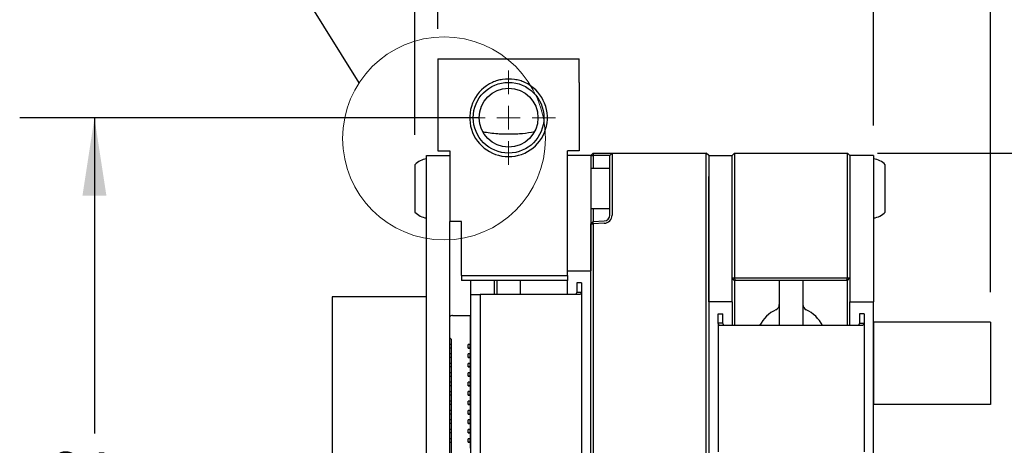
# Paper-space layout 'FFC body' of a CAD drawing. Header units: millimetres. Extents: x 5 to 274, y 4 to 211.
# Tile 11 of 14: x 97 to 139, y 163 to 181. Entities that reach past the tile are written whole.
import ezdxf

# ---------------------------------------------------------------- set-up
doc = ezdxf.new("R2010")
doc.units = ezdxf.units.MM
doc.layers.add('DIMENSIONS', color=8, linetype='Continuous')
doc.styles.add('SLDTEXTSTYLE0', font='TXT', dxfattribs={"width": 0.75})
doc.dimstyles.new('SLDDIMSTYLE1', dxfattribs={"dimtxt": 2.645833, "dimasz": 3.302, "dimexe": 0, "dimexo": 0.0625, "dimgap": 0.661458, "dimtad": 0, "dimtih": 1, "dimtoh": 1, "dimdec": 0, "dimrnd": 1e-09, "dimzin": 12, "dimdsep": 46, "dimtxsty": 'SLDTEXTSTYLE0', "dimsah": 1, "dimcen": 0.09, "dimadec": 0, "dimazin": 3, "dimtfac": 1, "dimtdec": 0, "dimtofl": 0, "dimtmove": 0, "dimatfit": 3, "dimfxl": 1, "dimfrac": 2, "dimtolj": 1, "dimtzin": 12, "dimarcsym": 0})
doc.dimstyles.new('SLDDIMSTYLE10', dxfattribs={"dimtxt": 0.18, "dimasz": 3.302, "dimexe": 0, "dimexo": 0.0625, "dimgap": 0, "dimtad": 0, "dimtih": 1, "dimtoh": 1, "dimdec": 0, "dimrnd": 1e-09, "dimzin": 0, "dimdsep": 46, "dimtxsty": 'Standard', "dimblk1": 'NONE', "dimblk2": 'NONE', "dimsah": 1, "dimcen": 0.09, "dimadec": 0, "dimazin": 0, "dimtfac": 3.302, "dimtdec": 0, "dimtofl": 0, "dimtmove": 0, "dimatfit": 3, "dimldrblk": 'NONE', "dimfxl": 1, "dimfrac": 2, "dimtolj": 1, "dimtzin": 0, "dimarcsym": 0})
doc.dimstyles.new('SLDDIMSTYLE13', dxfattribs={"dimtxt": 2.645833, "dimasz": 3.302, "dimexe": 0, "dimexo": 0.0625, "dimgap": 0.661458, "dimtad": 0, "dimtih": 1, "dimtoh": 1, "dimdec": 1, "dimrnd": 1e-09, "dimzin": 4, "dimdsep": 46, "dimtxsty": 'SLDTEXTSTYLE0', "dimsah": 1, "dimcen": 0.09, "dimadec": 0, "dimazin": 1, "dimtfac": 1, "dimtdec": 1, "dimtmove": 0, "dimatfit": 0, "dimfxl": 1, "dimfrac": 2, "dimtolj": 1, "dimtzin": 12, "dimarcsym": 0})
doc.dimstyles.new('SLDDIMSTYLE3', dxfattribs={"dimtxt": 2.645833, "dimasz": 3.302, "dimexe": 0, "dimexo": 0.0625, "dimgap": 0.661458, "dimtad": 0, "dimtih": 1, "dimtoh": 1, "dimdec": 1, "dimrnd": 1e-09, "dimzin": 12, "dimdsep": 46, "dimtxsty": 'SLDTEXTSTYLE0', "dimsah": 1, "dimcen": 0.09, "dimadec": 0, "dimazin": 3, "dimtfac": 1, "dimtdec": 1, "dimtofl": 0, "dimtmove": 0, "dimatfit": 3, "dimfxl": 1, "dimfrac": 2, "dimtolj": 1, "dimtzin": 12, "dimarcsym": 0})

# ---------------------------------------------------------------- blocks, each defined once
blk = doc.blocks.new('_D_64')
at = {"layer": 'DIMENSIONS'}
for p, q in [((116.779, 176.916), (97.284, 176.916)), ((100.459, 176.916), (100.459, 163.518)), ((100.459, 145.916), (100.459, 159.314)), ((116.779, 145.916), (97.284, 145.916))]:
    blk.add_line(p, q, dxfattribs=at)
for points in [[(100.459, 176.916), (99.951, 173.614), (100.967, 173.614)], [(100.459, 145.916), (100.967, 149.218), (99.951, 149.218)]]:
    blk.add_solid(points, dxfattribs=at)
at = {"layer": 'DIMENSIONS', "insert": (98.504, 162.725), "char_height": 2.6458, "attachment_point": 1, "style": 'SLDTEXTSTYLE0'}
blk.add_mtext('31', dxfattribs=at)
blk = doc.blocks.new('_D_65')
at = {"layer": 'DIMENSIONS'}
for p, q in [((115.049, 180.686), (115.049, 192.591)), ((133.549, 176.586), (133.549, 192.591)), ((115.049, 189.416), (120.879, 189.416)), ((133.549, 189.416), (127.719, 189.416))]:
    blk.add_line(p, q, dxfattribs=at)
for points in [[(115.049, 189.416), (118.351, 188.908), (118.351, 189.924)], [(133.549, 189.416), (130.247, 189.924), (130.247, 188.908)]]:
    blk.add_solid(points, dxfattribs=at)
at = {"layer": 'DIMENSIONS', "insert": (120.879, 190.725), "char_height": 2.6458, "attachment_point": 1, "style": 'SLDTEXTSTYLE0'}
blk.add_mtext('18.5', dxfattribs=at)
blk = doc.blocks.new('_D_66')
at = {"layer": 'DIMENSIONS'}
for p, q in [((133.719, 175.416), (157.527, 175.416)), ((154.352, 175.416), (154.352, 163.518)), ((154.352, 147.416), (154.352, 159.314)), ((133.719, 147.416), (157.527, 147.416))]:
    blk.add_line(p, q, dxfattribs=at)
for points in [[(154.352, 175.416), (153.844, 172.114), (154.86, 172.114)], [(154.352, 147.416), (154.86, 150.718), (153.844, 150.718)]]:
    blk.add_solid(points, dxfattribs=at)
at = {"layer": 'DIMENSIONS', "insert": (152.397, 162.725), "char_height": 2.6458, "attachment_point": 1, "style": 'SLDTEXTSTYLE0'}
blk.add_mtext('28', dxfattribs=at)
blk = doc.blocks.new('_D_67')
at = {"layer": 'DIMENSIONS'}
for p, q in [((114.07, 176.186), (114.07, 198.074)), ((138.514, 169.511), (138.514, 198.074)), ((114.07, 194.899), (122.872, 194.899)), ((138.514, 194.899), (129.712, 194.899))]:
    blk.add_line(p, q, dxfattribs=at)
for points in [[(114.07, 194.899), (117.372, 194.391), (117.372, 195.407)], [(138.514, 194.899), (135.212, 195.407), (135.212, 194.391)]]:
    blk.add_solid(points, dxfattribs=at)
at = {"layer": 'DIMENSIONS', "insert": (122.872, 196.208), "char_height": 2.6458, "attachment_point": 1, "style": 'SLDTEXTSTYLE0'}
blk.add_mtext('24.4', dxfattribs=at)
blk = doc.blocks.new('_D_68')
at = {"layer": 'DIMENSIONS'}
for p, q in [((133.549, 176.586), (133.549, 192.591)), ((138.514, 169.511), (138.514, 192.591)), ((133.549, 189.416), (129.549, 189.416)), ((138.514, 189.416), (145.025, 189.416))]:
    blk.add_line(p, q, dxfattribs=at)
for centre, start, end in [((149.726, 189.148), 153.4349, 206.5651), ((146.203, 189.148), 333.4349, 26.5651)]:
    blk.add_arc(centre, 4.7, start, end, dxfattribs=at)
for points in [[(133.549, 189.416), (130.247, 189.924), (130.247, 188.908)], [(138.514, 189.416), (141.816, 188.908), (141.816, 189.924)]]:
    blk.add_solid(points, dxfattribs=at)
at = {"layer": 'DIMENSIONS', "insert": (145.522, 190.457), "char_height": 2.6458, "attachment_point": 1, "style": 'SLDTEXTSTYLE0'}
blk.add_mtext('5.0', dxfattribs=at)
blk = doc.blocks.new('SW_CENTERMARKSYMBOL_48')
at = {"color": 0, "linetype": 'Continuous', "lineweight": 18}
for p, q in [((0, 1), (0, 2)), ((0, 0), (0, 0.5)), ((-1, 0), (-2, 0)), ((0, 0), (-0.5, 0)), ((0, 0), (0, -0.5)), ((0, 0), (0.5, 0)), ((1, 0), (2, 0)), ((0, -1), (0, -2))]:
    blk.add_line(p, q, dxfattribs=at)
blk = doc.blocks.new('_None')

psp = doc.layouts.new('FFC body')

# ---------------------------------------------------------------- linework, layer by layer
at = {"color": 7, "linetype": 'Continuous', "lineweight": 25}
for p, q in [((115.0491738, 179.4163894), (115.0491738, 178.4163894)), ((115.0491738, 179.4163894), (121.0491738, 179.4163894)), ((121.0491738, 178.4163894), (121.0491738, 179.4163894)), ((115.0491738, 178.4163894), (115.0491738, 175.5163894)), ((121.0491738, 178.4163894), (121.0491738, 175.5163894)), ((114.5701738, 174.3163894), (114.5701738, 175.3163894)), ((114.5701738, 175.3163894), (115.5491738, 175.3163894)), ((115.0491738, 175.5163894), (115.5491738, 175.5163894)), ((115.5491738, 175.5163894), (115.5491738, 172.5163894)), ((121.0491738, 175.5163894), (120.5491738, 175.5163894)), ((120.5491738, 170.2163894), (120.5491738, 175.5163894)), ((121.5491738, 175.3163894), (120.5491738, 175.3163894)), ((121.6491738, 175.4163894), (121.5491738, 175.3163894)), ((121.5491738, 175.3163894), (121.6491129, 175.3163894)), ((121.5491738, 175.3163894), (121.5491738, 174.4163894)), ((121.6491738, 175.4163894), (121.6491129, 175.3163894)), ((121.6491129, 175.3163894), (121.6491129, 174.7663894)), ((122.1078987, 175.3163894), (121.6491129, 175.3163894)), ((121.6491738, 175.4163894), (122.1113886, 175.4163894)), ((122.3491738, 175.3163894), (122.1078987, 175.3163894)), ((122.1113886, 175.4163894), (122.4491738, 175.4163894)), ((122.3491738, 175.3163894), (122.4491738, 175.4163894)), ((122.3491738, 174.4163894), (122.3491738, 175.3163894)), ((122.4491738, 175.4163894), (122.4491738, 174.4163894)), ((122.4491738, 175.4163894), (126.4491738, 175.4163894)), ((126.4491738, 174.4163894), (126.4491738, 175.4163894)), ((126.5491738, 175.3163894), (126.4491738, 175.4163894)), ((126.5491738, 175.3163894), (126.5491738, 174.4163894)), ((126.5491738, 175.3163894), (127.5491738, 175.3163894)), ((127.5491738, 175.3163894), (127.6491738, 175.4163894)), ((127.5491738, 174.4163894), (127.5491738, 175.3163894)), ((127.6491738, 175.4163894), (127.6491738, 174.4163894)), ((127.6491738, 175.4163894), (132.4491738, 175.4163894)), ((132.4491738, 174.4163894), (132.4491738, 175.4163894)), ((132.4491738, 175.4163894), (132.5491738, 175.3163894)), ((132.5491738, 175.3163894), (132.5491738, 174.4163894)), ((133.5491738, 175.3163894), (132.5491738, 175.3163894)), ((133.5491738, 175.3163894), (133.5491738, 174.4163894)), ((114.0701738, 174.9163894), (114.0701738, 173.382032)), ((134.0491738, 174.3511129), (134.0491738, 174.9163894)), ((122.3491738, 174.7663894), (121.5491738, 174.7663894)), ((121.5491738, 174.4163894), (121.5491738, 170.4163894)), ((122.3491738, 172.7857482), (122.3491738, 174.4163894)), ((122.4491738, 174.4163894), (122.4491738, 172.7857482)), ((126.4491738, 148.4163894), (126.4491738, 174.4163894)), ((126.5491738, 174.4163894), (126.5491738, 148.4163894)), ((126.5491738, 169.0983894), (126.5491738, 174.4163894)), ((127.5491738, 170.1163894), (127.5491738, 174.4163894)), ((127.5491738, 169.0983894), (127.5491738, 174.4163894)), ((127.6491738, 174.4163894), (127.6491738, 170.1163894)), ((132.4491738, 170.1163894), (132.4491738, 174.4163894)), ((132.5491738, 174.4163894), (132.5491738, 170.1163894)), ((132.5491738, 174.4163894), (132.5491738, 169.0983894)), ((133.5491738, 174.4163894), (133.5491738, 169.0983894)), ((114.5701738, 148.5163894), (114.5701738, 174.3163894)), ((134.0491738, 172.9163894), (134.0491738, 174.3511129)), ((114.0701738, 173.382032), (114.0701738, 172.9163894)), ((121.5491738, 173.0663894), (122.3491738, 173.0663894)), ((121.6491129, 173.0663894), (121.6491129, 172.5198794)), ((115.5491738, 152.7163894), (115.5491738, 172.5163894)), ((116.0491738, 172.5163894), (115.5491738, 172.5163894)), ((116.0491738, 170.2163894), (116.0491738, 172.5163894)), ((121.5491738, 172.4127078), (121.6491129, 172.5198794)), ((121.5491738, 172.4127078), (121.6491738, 172.4198205)), ((121.5491738, 148.4163894), (121.5491738, 172.4127078)), ((121.6491129, 172.5198794), (122.1078987, 172.5359005)), ((121.6491738, 172.4198205), (121.6491129, 172.5198794)), ((122.1113886, 172.4359614), (121.6491738, 172.4198205)), ((121.6491738, 172.4198205), (121.6491738, 148.4163894)), ((120.5491738, 170.4163894), (121.5491738, 170.4163894)), ((116.0491738, 170.2163894), (120.5491738, 170.2163894)), ((116.0491738, 170.2163894), (116.0491738, 170.0163894)), ((120.5491738, 170.0163894), (116.0491738, 170.0163894)), ((116.4491738, 169.4163894), (116.4491738, 170.0163894)), ((117.4491738, 169.4163894), (117.4491738, 170.0163894)), ((117.5491738, 170.0163894), (117.5491738, 169.4163894)), ((118.5491738, 170.0163894), (118.5491738, 169.4163894)), ((120.5491738, 170.2163894), (120.5491738, 170.0163894)), ((120.5491738, 169.9163894), (120.5491738, 170.0163894)), ((120.5491738, 169.4163894), (120.5491738, 169.9163894)), ((121.1491738, 169.9163894), (120.9491738, 169.9163894)), ((120.9491738, 169.9163894), (120.9491738, 169.5185626)), ((121.1491738, 169.9163894), (121.1491738, 169.5185626)), ((127.5491738, 170.1163894), (127.6491738, 170.1163894)), ((127.6491738, 170.0163894), (127.5491738, 170.1163894)), ((127.6491738, 170.1163894), (132.4491738, 170.1163894)), ((127.6905952, 170.0163894), (127.6491738, 170.1163894)), ((127.6905952, 170.0163894), (127.6491738, 170.0163894)), ((127.6500542, 170.0163894), (127.6500542, 168.0983894)), ((132.4077525, 170.0163894), (127.6905952, 170.0163894)), ((129.5491738, 170.0163894), (129.5491738, 168.0983894)), ((130.5491738, 170.0163894), (130.5491738, 168.0983894)), ((132.4077525, 170.0163894), (132.4491738, 170.1163894)), ((132.4491738, 170.0163894), (132.4077525, 170.0163894)), ((132.4482935, 168.0983894), (132.4482935, 170.0163894)), ((132.4491738, 170.1163894), (132.5491738, 170.1163894)), ((132.4491738, 170.0163894), (132.5491738, 170.1163894)), ((116.4491738, 169.4163894), (116.8491738, 169.4163894)), ((116.4491738, 153.4163894), (116.4491738, 169.4163894)), ((116.8491738, 169.4163894), (116.8491738, 153.4163894)), ((118.0491738, 169.4163894), (116.8491738, 169.4163894)), ((118.9991738, 169.4163894), (118.0491738, 169.4163894)), ((119.9491738, 169.4163894), (118.9991738, 169.4163894)), ((121.1039726, 169.4163894), (119.9491738, 169.4163894)), ((120.9491738, 169.5185626), (120.9115062, 169.4163894)), ((120.9491738, 169.5185626), (121.1491738, 169.5185626)), ((121.1491738, 169.5185626), (121.1039726, 169.4163894)), ((121.1491738, 169.5185626), (121.1491738, 153.3142162)), ((110.5596738, 169.3163894), (110.5596738, 155.3163894)), ((111.5596738, 169.3163894), (110.5596738, 169.3163894)), ((114.5701738, 169.3163894), (111.5596738, 169.3163894)), ((127.5491738, 169.0983894), (126.5491738, 169.0983894)), ((127.5491738, 169.0983894), (127.5491738, 168.5983894)), ((132.5491738, 169.0983894), (133.5491738, 169.0983894)), ((132.5491738, 168.5983894), (132.5491738, 169.0983894)), ((133.5491738, 168.5983894), (133.5491738, 169.0983894)), ((126.9491738, 168.2005626), (126.9491738, 168.5983894)), ((126.9491738, 168.5983894), (127.1491738, 168.5983894)), ((127.1491738, 168.2005626), (127.1491738, 168.5983894)), ((127.5491738, 168.5983894), (127.5491738, 168.0983894)), ((132.5491738, 168.0983894), (132.5491738, 168.5983894)), ((133.1491738, 168.5983894), (132.9491738, 168.5983894)), ((132.9491738, 168.5983894), (132.9491738, 168.2005626)), ((133.1491738, 168.5983894), (133.1491738, 168.2005626)), ((133.5491738, 162.3413894), (133.5491738, 168.5983894)), ((115.6691689, 168.5291008), (116.4191689, 168.5291008)), ((116.4191689, 168.5291008), (116.4191689, 167.2941008)), ((126.9491738, 168.2005626), (126.9491738, 162.7362162)), ((126.994375, 168.0983894), (126.9491738, 168.2005626)), ((127.1491738, 168.2005626), (126.9491738, 168.2005626)), ((127.1868415, 168.0983894), (127.1491738, 168.2005626)), ((132.9491738, 168.2005626), (132.9115062, 168.0983894)), ((132.9491738, 168.2005626), (133.1491738, 168.2005626)), ((133.1491738, 168.2005626), (133.1039726, 168.0983894)), ((133.1491738, 168.2005626), (133.1491738, 162.7362162)), ((133.56368, 164.7413888), (133.56368, 168.2413868)), ((138.5136828, 168.2413868), (133.56368, 168.2413868)), ((138.5136828, 168.2413868), (138.5136828, 164.7413888)), ((128.1491738, 168.0983894), (126.994375, 168.0983894)), ((131.9491738, 168.0983894), (128.1491738, 168.0983894)), ((133.1039726, 168.0983894), (131.9491738, 168.0983894)), ((115.6091689, 167.5191008), (115.5491738, 167.5790959)), ((115.5491738, 167.5790958), (115.6091689, 167.5191007)), ((115.6091689, 167.5191008), (115.6091684, 155.3191008)), ((115.6091689, 167.5191007), (115.6091689, 167.5191008)), ((116.4191689, 167.2941008), (116.3391689, 167.2941008)), ((116.3391689, 167.1441008), (116.3391689, 167.2941008)), ((116.4191689, 167.1441008), (116.4191689, 167.2941008)), ((115.6091689, 167.2913894), (115.5491738, 167.2913894)), ((115.6091689, 167.1413894), (115.5491738, 167.1413894)), ((115.6091689, 166.8913894), (115.5491738, 166.8913894)), ((116.4191689, 167.1441008), (116.3391689, 167.1441008)), ((116.3391689, 167.1441008), (116.4191689, 167.1441008)), ((116.3391689, 167.1441008), (116.3391689, 167.1441008)), ((116.3391689, 166.7441008), (116.3391689, 166.8941008)), ((116.4191689, 166.8941008), (116.3391689, 166.8941008)), ((116.4191689, 167.1441008), (116.4191689, 167.1441008)), ((116.4191689, 167.1441008), (116.4191689, 166.8941008)), ((116.4191689, 166.7441008), (116.4191689, 166.8941008)), ((115.6091689, 166.7413894), (115.5491738, 166.7413894)), ((115.6091688, 166.4913894), (115.5491738, 166.4913894)), ((116.3391688, 166.3441008), (116.3391688, 166.4941008)), ((116.4191688, 166.4941008), (116.3391688, 166.4941008)), ((116.4191689, 166.7441008), (116.3391689, 166.7441008)), ((116.3391689, 166.7441008), (116.4191689, 166.7441008)), ((116.3391689, 166.7441008), (116.3391689, 166.7441008)), ((116.4191689, 166.7441008), (116.4191688, 166.4941008)), ((116.4191688, 166.3441008), (116.4191688, 166.4941008)), ((116.4191689, 166.7441008), (116.4191689, 166.7441008)), ((115.6091688, 166.3413894), (115.5491738, 166.3413894)), ((115.6091688, 166.0913894), (115.5491738, 166.0913894)), ((116.4191688, 166.3441008), (116.3391688, 166.3441008)), ((116.3391688, 166.3441008), (116.4191688, 166.3441008)), ((116.3391688, 166.3441008), (116.3391688, 166.3441008)), ((116.4191688, 166.0941008), (116.3391688, 166.0941008)), ((116.3391688, 165.9441008), (116.3391688, 166.0941008)), ((116.4191688, 166.3441008), (116.4191688, 166.3441008)), ((116.4191688, 166.3441008), (116.4191688, 166.0941008)), ((116.4191688, 165.9441008), (116.4191688, 166.0941008)), ((115.6091688, 165.9413894), (115.5491738, 165.9413894)), ((115.6091688, 165.6913894), (115.5491738, 165.6913894)), ((116.3391688, 165.9441008), (116.4191688, 165.9441008)), ((116.3391688, 165.9441008), (116.3391688, 165.9441008)), ((116.4191688, 165.9441008), (116.3391688, 165.9441008)), ((116.4191688, 165.6941008), (116.3391688, 165.6941008)), ((116.3391688, 165.5441008), (116.3391688, 165.6941008)), ((116.4191688, 165.9441008), (116.4191688, 165.9441008)), ((116.4191688, 165.9441008), (116.4191688, 165.6941008)), ((116.4191688, 165.5441008), (116.4191688, 165.6941008)), ((115.6091688, 165.5413894), (115.5491738, 165.5413894)), ((115.6091688, 165.2913894), (115.5491738, 165.2913894)), ((116.4191688, 165.5441008), (116.3391688, 165.5441008)), ((116.3391688, 165.5441008), (116.4191688, 165.5441008)), ((116.3391688, 165.5441008), (116.3391688, 165.5441008)), ((116.3391688, 165.1441008), (116.3391688, 165.2941008)), ((116.4191688, 165.2941008), (116.3391688, 165.2941008)), ((116.4191688, 165.5441008), (116.4191688, 165.5441008)), ((116.4191688, 165.5441008), (116.4191688, 165.2941008)), ((116.4191688, 165.1441008), (116.4191688, 165.2941008)), ((115.6091688, 165.1413894), (115.5491738, 165.1413894)), ((115.6091688, 164.8913894), (115.5491738, 164.8913894)), ((116.4191688, 165.1441008), (116.3391688, 165.1441008)), ((116.3391688, 165.1441008), (116.4191688, 165.1441008)), ((116.3391688, 165.1441008), (116.3391688, 165.1441008)), ((116.4191688, 164.8941008), (116.3391688, 164.8941008)), ((116.3391688, 164.7441008), (116.3391688, 164.8941008)), ((116.4191688, 165.1441008), (116.4191688, 165.1441008)), ((116.4191688, 165.1441008), (116.4191688, 164.8941008)), ((116.4191688, 164.7441008), (116.4191688, 164.8941008)), ((115.6091688, 164.7413894), (115.5491738, 164.7413894)), ((115.6091688, 164.4913894), (115.5491738, 164.4913894)), ((116.3391687, 164.3441008), (116.3391688, 164.4941008)), ((116.4191688, 164.7441008), (116.3391688, 164.7441008)), ((116.3391688, 164.7441008), (116.4191688, 164.7441008)), ((116.3391688, 164.7441008), (116.3391688, 164.7441008)), ((116.4191688, 164.4941008), (116.3391688, 164.4941008)), ((116.4191687, 164.3441008), (116.4191688, 164.4941008)), ((116.4191688, 164.7441008), (116.4191688, 164.7441008)), ((116.4191688, 164.7441008), (116.4191688, 164.4941008)), ((138.5136828, 164.7413888), (133.56368, 164.7413888)), ((115.6091687, 164.3413894), (115.5491738, 164.3413894)), ((115.6091687, 164.0913894), (115.5491738, 164.0913894)), ((116.4191687, 164.3441008), (116.3391687, 164.3441008)), ((116.3391687, 164.3441008), (116.4191687, 164.3441008)), ((116.3391687, 164.3441008), (116.3391687, 164.3441008)), ((116.4191687, 164.0941008), (116.3391687, 164.0941008)), ((116.3391687, 163.9441008), (116.3391687, 164.0941008)), ((116.4191687, 164.3441008), (116.4191687, 164.3441008)), ((116.4191687, 164.3441008), (116.4191687, 164.0941008)), ((116.4191687, 163.9441008), (116.4191687, 164.0941008)), ((115.6091687, 163.9413894), (115.5491738, 163.9413894)), ((115.6091687, 163.6913894), (115.5491738, 163.6913894)), ((115.6091687, 163.5413894), (115.5491738, 163.5413894)), ((116.3391687, 163.9441008), (116.4191687, 163.9441008)), ((116.4191687, 163.9441008), (116.3391687, 163.9441008)), ((116.3391687, 163.9441008), (116.3391687, 163.9441008)), ((116.4191687, 163.6941008), (116.3391687, 163.6941008)), ((116.3391687, 163.5441008), (116.3391687, 163.6941008)), ((116.4191687, 163.5441008), (116.3391687, 163.5441008)), ((116.3391687, 163.5441008), (116.4191687, 163.5441008)), ((116.3391687, 163.5441008), (116.3391687, 163.5441008)), ((116.4191687, 163.9441008), (116.4191687, 163.9441008)), ((116.4191687, 163.9441008), (116.4191687, 163.6941008)), ((116.4191687, 163.5441008), (116.4191687, 163.6941008)), ((116.4191687, 163.5441008), (116.4191687, 163.5441008)), ((116.4191687, 163.5441008), (116.4191687, 163.2941008)), ((115.6091687, 163.2913894), (115.5491738, 163.2913894)), ((115.6091687, 163.1413894), (115.5491738, 163.1413894)), ((116.4191687, 163.2941008), (116.3391687, 163.2941008)), ((116.3391687, 163.1441008), (116.3391687, 163.2941008)), ((116.4191687, 163.1441008), (116.3391687, 163.1441008)), ((116.3391687, 163.1441008), (116.4191687, 163.1441008)), ((116.3391687, 163.1441008), (116.3391687, 163.1441008)), ((116.4191687, 163.1441008), (116.4191687, 163.2941008)), ((116.4191687, 163.1441008), (116.4191687, 163.1441008)), ((116.4191687, 163.1441008), (116.4191687, 162.8941008))]:
    psp.add_line(p, q, dxfattribs=at)
at = {"color": 7, "linetype": 'Continuous', "lineweight": 18}
psp.add_circle((115.3086154, 176.0377271), 4.3081511, dxfattribs=at)
at = {"color": 7, "linetype": 'Continuous', "lineweight": 25}
for radius in [1.5, 1.25]:
    psp.add_circle((118.0491738, 176.9163894), radius, dxfattribs=at)
for centre, radius, start, end in [((118.0491738, 176.9163894), 1.65, 114.61997733, 65.38002267), ((114.6314213, 174.4188944), 0.75, 94.68417983, 138.44592252), ((133.4879263, 174.4188944), 0.75, 41.55407748, 85.31582017), ((114.6314213, 173.4138844), 0.75, 221.55407748, 265.31582017), ((122.0991738, 172.7857482), 0.25, 272, 0), ((122.0991738, 172.7857482), 0.35, 272, 0), ((133.4879263, 173.4138844), 0.75, 274.68417983, 318.44592252), ((129.2991738, 168.9975283), 0.25, 295.37693353, 0), ((130.7991738, 168.9975283), 0.25, 180, 244.62306647), ((130.0491738, 167.4163894), 1.5, 115.37693353, 152.95651097), ((130.0491738, 167.4163894), 1.5, 27.04348903, 64.62306647), ((115.6691689, 168.3791008), 0.15, 89.9999975, 143.12698408)]:
    psp.add_arc(centre, radius, start, end, dxfattribs=at)
for points, knots in [([(118.7365602, 178.4163894), (118.6664946, 178.4442929), (118.5247414, 178.5007458), (118.2078401, 178.5619874), (117.8839339, 178.5611916), (117.5705388, 178.4995646), (117.4318237, 178.4442948), (117.3617875, 178.4163894)], [0, 0, 0, 0, 0.15999381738, 0.32369148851, 0.6832266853, 0.84006362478, 1, 1, 1, 1]), ([(116.9476425, 176.3255182), (117.0525875, 176.3063962), (117.2623804, 176.2681698), (117.5644105, 176.2419027), (117.8507979, 176.2299795), (118.1183426, 176.2281177), (118.3824433, 176.2345264), (118.7313878, 176.2545597), (118.9813247, 176.296855), (119.1507051, 176.3255182)], [0, 0, 0, 0, 0.1503029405, 0.3004667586, 0.4151542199, 0.529489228, 0.6439083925, 0.7586792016, 1, 1, 1, 1])]:
    psp.add_open_spline(points, degree=3, knots=knots, dxfattribs=at)

# ---------------------------------------------------------------- block references
at = {"color": 7, "linetype": 'Continuous', "lineweight": 0}
psp.add_blockref('SW_CENTERMARKSYMBOL_48', (118.0491738, 176.9163894), dxfattribs=at)

# ---------------------------------------------------------------- dimensions: what is measured, and where the dimension line sits
at = {"layer": 'DIMENSIONS'}
for base, p1, p2, angle, dimstyle, picture, middle in [((138.513684, 194.8992287), (114.0701738, 174.9163894), (138.5136828, 168.2413868), 359.9999975, 'SLDDIMSTYLE3', '_D_67', (126.2919293, 194.8992292)), ((100.4589714, 145.9163894), (118.0491738, 176.9163894), (118.0491738, 145.9163894), 90, 'SLDDIMSTYLE1', '_D_64', (100.4589714, 161.4163894)), ((154.3520356, 147.4163894), (132.4491738, 175.4163894), (132.4491738, 147.4163894), 90, 'SLDDIMSTYLE1', '_D_66', (154.3520356, 161.4163894))]:
    dim = psp.add_linear_dim(base=base, p1=p1, p2=p2, angle=angle, dimstyle=dimstyle, dxfattribs=at)
    dim.commit()
    dim.dimension.update_dxf_attribs({"geometry": picture, "text_midpoint": middle, "dimtype": 160})
dim = psp.add_linear_dim(base=(133.5491738, 189.4163894), p1=(115.0491738, 179.4163894), p2=(133.5491738, 175.3163894), dimstyle='SLDDIMSTYLE3', dxfattribs=at)
dim.commit()
dim.dimension.update_dxf_attribs({"geometry": '_D_65', "text_midpoint": (124.2991738, 189.4163894), "dimtype": 160})
dim = psp.add_linear_dim(base=(138.5136838, 189.4163918), p1=(133.5491738, 175.3163894), p2=(138.5136828, 168.2413868), angle=359.9999975, text='(<>)', dimstyle='SLDDIMSTYLE13', dxfattribs=at)
dim.commit()
dim.dimension.update_dxf_attribs({"geometry": '_D_68', "text_midpoint": (147.9641407, 189.4163914), "dimtype": 160})

# ---------------------------------------------------------------- leaders
at = {"color": 7, "linetype": 'Continuous', "lineweight": 18, "has_arrowhead": 0}
psp.add_leader([(111.7033539, 178.3961708), (107.382841, 185.37647), (101.032841, 185.37647)], dimstyle='SLDDIMSTYLE10', dxfattribs=at)

doc.saveas('drawing.dxf')
